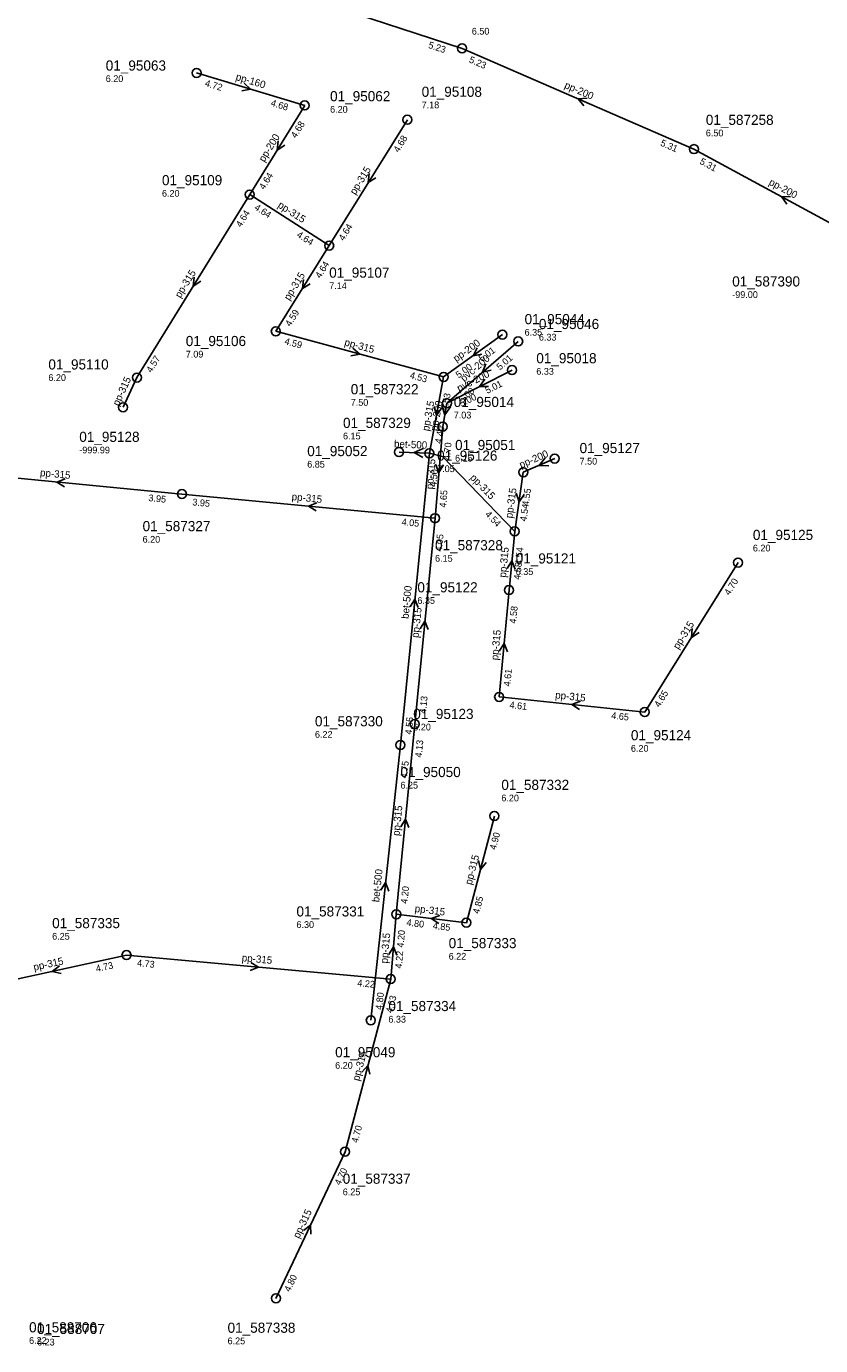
# Model space of a CAD drawing. Header units: metres. Extents: x 167557 to 168061, y 447957 to 448521.
# Tile 2 of 7: x 167774 to 167916, y 447957 to 448191. Entities that reach past the tile are written whole.
import ezdxf

# ---------------------------------------------------------------- set-up
doc = ezdxf.new("R2010")
doc.units = ezdxf.units.M

msp = doc.modelspace()

# ---------------------------------------------------------------- linework, layer by layer
at = {"layer": 'CON_BxH160x160mm', "linetype": 'Continuous'}
msp.add_lwpolyline([(167823.933, 448177.384), (167804.71, 448183.152)], dxfattribs=at)
at = {"layer": 'CON_BxH200x200mm', "linetype": 'Continuous'}
for points in [[(167851.901, 448187.527), (167811.39, 448200.74)], [(167893.095, 448169.616), (167851.901, 448187.527)], [(167814.158, 448161.562), (167823.933, 448177.384)], [(167924.209, 448152.758), (167893.095, 448169.616)], [(167848.613, 448129.171), (167859.073, 448136.673)], [(167849.187, 448124.504), (167861.863, 448135.476)], [(167849.187, 448124.504), (167860.769, 448130.383)], [(167848.449, 448120.328), (167849.187, 448124.504)], [(167862.766, 448112.231), (167868.348, 448114.659)]]:
    msp.add_lwpolyline(points, dxfattribs=at)
at = {"layer": 'CON_BxH315x315mm', "linetype": 'Continuous'}
for points in [[(167828.277, 448152.486), (167842.167, 448174.848)], [(167814.158, 448161.562), (167794.109, 448129.053)], [(167828.277, 448152.486), (167814.158, 448161.562)], [(167818.797, 448137.262), (167828.277, 448152.486)], [(167848.613, 448129.171), (167818.797, 448137.262)], [(167794.109, 448129.053), (167791.666, 448123.766)], [(167846.089, 448115.591), (167848.613, 448129.171)], [(167848.449, 448120.328), (167847.092, 448104.071)], [(167846.089, 448115.591), (167848.405, 448115.007), (167861.254, 448101.72)], [(167802.112, 448108.338), (167757.656, 448112.628)], [(167861.254, 448101.72), (167862.766, 448112.231)], [(167847.092, 448104.071), (167802.112, 448108.338)], [(167843.482, 448067.496), (167847.092, 448104.071)], [(167861.254, 448101.72), (167860.24, 448091.286)], [(167884.359, 448069.63), (167900.944, 448096.171)], [(167860.24, 448091.286), (167858.475, 448072.325)], [(167858.475, 448072.325), (167884.359, 448069.63)], [(167840.2, 448033.719), (167843.482, 448067.496)], [(167857.627, 448051.166), (167852.658, 448032.217)], [(167839.22, 448022.19), (167840.2, 448033.719)], [(167852.658, 448032.217), (167840.2, 448033.719)], [(167792.274, 448026.451), (167765.906, 448020.675)], [(167792.274, 448026.451), (167839.22, 448022.19)], [(167831.108, 447991.524), (167839.22, 448022.19)], [(167818.816, 447965.487), (167831.108, 447991.524)]]:
    msp.add_lwpolyline(points, dxfattribs=at)
at = {"layer": 'CON_BxH500x500mm', "linetype": 'Continuous'}
for points in [[(167840.696, 448115.822), (167846.089, 448115.591)], [(167840.938, 448063.78), (167846.089, 448115.591)], [(167835.682, 448014.877), (167840.938, 448063.78)]]:
    msp.add_lwpolyline(points, dxfattribs=at)
at = {"layer": 'NOD_inspectieput'}
for centre in [(167851.9, 448187.53), (167804.71, 448183.15), (167823.93, 448177.38), (167842.17, 448174.85), (167893.1, 448169.62), (167814.16, 448161.56), (167828.28, 448152.49), (167818.8, 448137.26), (167859.07, 448136.67), (167861.86, 448135.48), (167860.77, 448130.38), (167794.11, 448129.05), (167848.61, 448129.17), (167849.19, 448124.5), (167848.45, 448120.33), (167846.09, 448115.59), (167868.35, 448114.66), (167862.77, 448112.23), (167802.11, 448108.34), (167847.09, 448104.07), (167861.25, 448101.72), (167900.94, 448096.17), (167860.24, 448091.29), (167858.48, 448072.33), (167884.36, 448069.63), (167843.48, 448067.5), (167840.94, 448063.78), (167857.63, 448051.17), (167840.2, 448033.72), (167852.66, 448032.22), (167792.27, 448026.45), (167839.22, 448022.19), (167835.68, 448014.88), (167831.11, 447991.52), (167818.82, 447965.49)]:
    msp.add_circle(centre, 0.8, dxfattribs=at)
at = {"layer": 'NOD_uitmonding'}
msp.add_circle((167840.7, 448115.82), 0.8, dxfattribs=at)
at = {"layer": 'NOD_uitstroombak'}
msp.add_circle((167791.67, 448123.77), 0.8, dxfattribs=at)
at = {"layer": 'PIJL'}
for points in [[(167813.15, 448181.37), (167814.32, 448180.27), (167812.74, 448179.99)], [(167874.11, 448178.66), (167872.5, 448178.57), (167873.53, 448177.34)], [(167819.19, 448171.08), (167819.05, 448169.47), (167820.41, 448170.32)], [(167835.37, 448165.27), (167835.22, 448163.67), (167836.59, 448164.51)], [(167910.26, 448161.13), (167908.65, 448161.19), (167909.58, 448159.87)], [(167804.28, 448146.91), (167804.13, 448145.31), (167805.5, 448146.16)], [(167823.69, 448146.48), (167823.54, 448144.87), (167824.91, 448145.72)], [(167832.5, 448134.29), (167833.71, 448133.22), (167832.13, 448132.9)], [(167854.59, 448134.35), (167853.84, 448132.92), (167855.43, 448133.18)], [(167856.14, 448131.48), (167855.53, 448129.99), (167857.08, 448130.39)], [(167855.94, 448128.74), (167854.98, 448127.44), (167856.59, 448127.45)], [(167846.91, 448123.93), (167847.35, 448122.38), (167848.32, 448123.67)], [(167848.32, 448124.09), (167848.82, 448122.42), (167849.86, 448123.82)], [(167844.98, 448116.42), (167843.39, 448115.71), (167844.92, 448114.86)], [(167866.68, 448114.78), (167865.56, 448113.45), (167867.3, 448113.35)], [(167847.17, 448113.69), (167847.77, 448112.2), (167848.61, 448113.57)], [(167781.39, 448111.06), (167779.88, 448110.48), (167781.25, 448109.63)], [(167861.5, 448108.5), (167862.01, 448106.98), (167862.93, 448108.3)], [(167826.1, 448106.79), (167824.6, 448106.2), (167825.97, 448105.35)], [(167859.89, 448095.14), (167860.75, 448096.5), (167861.32, 448095)], [(167842.65, 448088.32), (167843.51, 448089.69), (167844.09, 448088.18)], [(167844.43, 448084.42), (167845.29, 448085.78), (167845.86, 448084.28)], [(167892.8, 448084.5), (167892.65, 448082.9), (167894.03, 448083.74)], [(167858.51, 448080.44), (167859.36, 448081.81), (167859.94, 448080.3)], [(167872.92, 448071.54), (167871.42, 448070.98), (167872.77, 448070.11)], [(167840.99, 448049.24), (167841.84, 448050.61), (167842.42, 448049.1)], [(167854.81, 448043.27), (167855.14, 448041.69), (167856.2, 448042.9)], [(167837.44, 448037.97), (167838.31, 448039.33), (167838.87, 448037.82)], [(167847.94, 448033.51), (167846.43, 448032.97), (167847.77, 448032.08)], [(167838.87, 448026.58), (167839.71, 448027.95), (167840.31, 448026.46)], [(167780.34, 448024.57), (167779.09, 448023.56), (167780.65, 448023.17)], [(167814.38, 448025.17), (167815.75, 448024.32), (167814.25, 448023.73)], [(167834.1, 448005.65), (167835.16, 448006.86), (167835.49, 448005.28)], [(167823.7, 447977.51), (167824.96, 447978.51), (167825, 447976.9)]]:
    msp.add_lwpolyline(points, dxfattribs=at)

# ---------------------------------------------------------------- texts
at = {"layer": 'DMM_BxH160x160mm'}
msp.add_text('pp-160', height=1.3, rotation=-16.7, dxfattribs=at).set_placement((167811.57, 448181.93))
at = {"layer": 'DMM_BxH200x200mm'}
for s, rotation, p in [('pp-200', -23.5, (167869.95, 448180.53)), ('pp-200', 58.29, (167816.74, 448167.22)), ('pp-200', -28.45, (167906.28, 448163.37)), ('pp-200', 35.65, (167850.86, 448131.76)), ('pvc-200', 40.88, (167852.27, 448128.21)), ('pvc-200', 26.91, (167851.38, 448126.48)), ('pp-200', 79.98, (167847.5, 448119.48)), ('pp-200', 23.51, (167862.39, 448112.9))]:
    msp.add_text(s, height=1.3, rotation=rotation, dxfattribs=at).set_placement(p)
at = {"layer": 'DMM_BxH315x315mm'}
for rotation, p in [(58.15, (167832.92, 448161.41)), (-32.73, (167819.02, 448159.37)), (58.34, (167801.84, 448143.07)), (58.09, (167821.21, 448142.63)), (-15.18, (167830.89, 448134.78)), (65.2, (167790.87, 448123.89)), (79.47, (167846.01, 448119.46)), (85.23, (167846.72, 448109.16)), (-5.51, (167776.86, 448111.56)), (-45.96, (167853.22, 448111.17)), (81.81, (167860.81, 448103.99)), (-5.42, (167821.57, 448107.28)), (84.45, (167859.68, 448093.48)), (84.36, (167844.19, 448082.76)), (84.68, (167858.29, 448078.79)), (58, (167890.34, 448080.66)), (-5.94, (167868.39, 448072.06)), (84.45, (167840.77, 448047.58)), (75.31, (167853.59, 448038.85)), (-6.87, (167843.42, 448034.12)), (85.14, (167838.66, 448024.94)), (12.36, (167775.88, 448023.67)), (-5.19, (167812.71, 448025.37)), (75.18, (167833.61, 448004.01)), (64.73, (167822.94, 447976.02))]:
    msp.add_text('pp-315', height=1.3, rotation=rotation, dxfattribs=at).set_placement(p)
at = {"layer": 'DMM_BxH500x500mm'}
for rotation, p in [(-2.45, (167839.78, 448116.65)), (84.32, (167842.38, 448086.14)), (83.87, (167837.15, 448035.8))]:
    msp.add_text('bet-500', height=1.3, rotation=rotation, dxfattribs=at).set_placement(p)
at = {"layer": 'INV_BxH160x160mm'}
for s, p in [('4.72', (167806.11, 448180.85)), ('4.68', (167817.82, 448177.34))]:
    msp.add_text(s, height=1.2, rotation=-16.7, dxfattribs=at).set_placement(p)
at = {"layer": 'INV_BxH200x200mm'}
for s, rotation, p in [('5.23', -18.06, (167845.79, 448187.63)), ('5.23', -23.5, (167853.02, 448185.08)), ('4.68', 58.29, (167822.39, 448171.47)), ('5.31', -23.5, (167887.02, 448170.29)), ('5.31', -28.45, (167894, 448167.08)), ('4.64', 58.29, (167816.74, 448162.32)), ('5.01', 35.65, (167855.38, 448131.81)), ('5.00', 35.65, (167851.29, 448128.87)), ('5.01', 40.88, (167858.63, 448130.29)), ('5.01', 26.91, (167856.38, 448126.13)), ('5.00', 40.88, (167851.88, 448124.45)), ('5.00', 26.91, (167851.79, 448123.8))]:
    msp.add_text(s, height=1.2, rotation=rotation, dxfattribs=at).set_placement(p)
at = {"layer": 'INV_BxH315x315mm'}
for s, rotation, p in [('4.68', 58.15, (167840.61, 448168.94)), ('4.64', -32.73, (167814.87, 448158.97)), ('4.64', 58.34, (167812.62, 448155.65)), ('4.64', -32.73, (167822.39, 448154.13)), ('4.64', 58.15, (167830.86, 448153.24)), ('4.64', 58.09, (167826.72, 448146.58)), ('4.59', 58.09, (167821.38, 448138.01)), ('4.59', -15.18, (167820.26, 448135)), ('4.57', 58.34, (167796.69, 448129.81)), ('4.53', -15.18, (167842.51, 448128.96)), ('4.53', 79.47, (167849.32, 448123.1)), ('4.40', 79.47, (167848.22, 448117.23)), ('4.70', 85.23, (167849.76, 448114.36)), ('3.95', -5.51, (167796.13, 448107.11)), ('3.95', -5.42, (167803.93, 448106.36)), ('4.65', 85.23, (167849.05, 448105.91)), ('4.55', 81.81, (167863.72, 448106.19)), ('4.54', -45.96, (167855.9, 448104.67)), ('4.54', 81.81, (167863.32, 448103.44)), ('4.05', -5.42, (167841.11, 448102.83)), ('4.05', 84.36, (167848.31, 448098.08)), ('4.54', 84.45, (167862.48, 448095.73)), ('4.58', 84.45, (167862.23, 448093.1)), ('4.70', 58, (167899.38, 448090.26)), ('4.58', 84.68, (167861.49, 448085.3)), ('4.61', 84.68, (167860.45, 448074.15)), ('4.13', 84.36, (167845.47, 448069.31)), ('4.65', 58, (167886.95, 448070.37)), ('4.61', -5.94, (167860.28, 448070.33)), ('4.65', -5.94, (167878.36, 448068.44)), ('4.13', 84.45, (167844.71, 448061.51)), ('4.90', 75.31, (167857.89, 448045.06)), ('4.20', 84.45, (167842.18, 448035.54)), ('4.85', 75.31, (167854.91, 448033.7)), ('4.80', -6.87, (167841.97, 448031.69)), ('4.20', 85.14, (167841.5, 448027.75)), ('4.85', -6.87, (167846.64, 448031.13)), ('4.73', -5.19, (167794.1, 448024.48)), ('4.22', 85.14, (167841.18, 448024.03)), ('4.73', 12.36, (167786.95, 448023.44)), ('4.22', -5.19, (167833.24, 448020.93)), ('4.63', 75.18, (167839.47, 448016.08)), ('4.70', 75.18, (167833.36, 447993)), ('4.70', 64.73, (167830.24, 447985.47)), ('4.80', 64.73, (167821.3, 447966.53))]:
    msp.add_text(s, height=1.2, rotation=rotation, dxfattribs=at).set_placement(p)
at = {"layer": 'INV_BxH500x500mm'}
for s, rotation, p in [('4.50', 84.32, (167847.3, 448109.6)), ('4.55', 84.32, (167842.93, 448065.59)), ('4.75', 83.87, (167842.1, 448057.78)), ('4.80', 83.87, (167837.69, 448016.67))]:
    msp.add_text(s, height=1.2, rotation=rotation, dxfattribs=at).set_placement(p)
at = {"layer": 'NLV_inspectieput'}
for s, p in [('6.50', (167853.62, 448189.97)), ('6.20', (167788.58, 448181.54)), ('7.18', (167844.71, 448176.88)), ('6.20', (167828.44, 448176.09)), ('6.50', (167895.2, 448171.89)), ('6.20', (167798.57, 448161.17)), ('7.14', (167828.28, 448144.75)), ('-99.00', (167899.89, 448143.19)), ('6.35', (167863, 448136.49)), ('6.33', (167865.54, 448135.62)), ('7.09', (167802.8, 448132.6)), ('6.20', (167778.39, 448128.44)), ('6.33', (167865.08, 448129.55)), ('7.50', (167832.11, 448124.04)), ('7.03', (167850.41, 448121.78)), ('6.15', (167830.74, 448118.06)), ('6.15', (167850.65, 448114.13)), ('7.50', (167872.77, 448113.59)), ('7.05', (167847.46, 448112.25)), ('6.20', (167795.13, 448099.72)), ('6.20', (167903.56, 448098.16)), ('6.15', (167847.09, 448096.33)), ('6.35', (167861.42, 448093.98)), ('6.35', (167843.95, 448088.85)), ('6.20', (167843.22, 448066.36)), ('6.22', (167825.75, 448065.06)), ('6.20', (167881.89, 448062.58)), ('6.25', (167840.94, 448056.04)), ('6.20', (167858.87, 448053.76)), ('6.30', (167822.47, 448031.28)), ('6.25', (167779.06, 448029.2)), ('6.22', (167849.51, 448025.65)), ('6.33', (167838.8, 448014.47)), ('6.20', (167829.34, 448006.27)), ('6.25', (167830.69, 447983.8)), ('6.22', (167774.96, 447957.4)), ('6.23', (167776.38, 447957.11)), ('6.25', (167810.23, 447957.33))]:
    msp.add_text(s, height=1.2, dxfattribs=at).set_placement(p)
at = {"layer": 'NLV_uitmonding'}
msp.add_text('6.85', height=1.2, dxfattribs=at).set_placement((167824.38, 448113.05))
at = {"layer": 'NLV_uitstroombak'}
msp.add_text('-999.99', height=1.2, dxfattribs=at).set_placement((167783.88, 448115.58))
at = {"layer": 'NNR_inspectieput'}
for s, p in [('01_95063', (167788.58, 448183.58)), ('01_95108', (167844.71, 448178.92)), ('01_95062', (167828.44, 448178.13)), ('01_587258', (167895.2, 448173.93)), ('01_95109', (167798.57, 448163.21)), ('01_95107', (167828.28, 448146.79)), ('01_587390', (167899.89, 448145.23)), ('01_95044', (167863, 448138.53)), ('01_95046', (167865.54, 448137.66)), ('01_95106', (167802.8, 448134.64)), ('01_95018', (167865.08, 448131.59)), ('01_95110', (167778.39, 448130.48)), ('01_587322', (167832.11, 448126.08)), ('01_95014', (167850.41, 448123.82)), ('01_587329', (167830.74, 448120.1)), ('01_95051', (167850.65, 448116.17)), ('01_95127', (167872.77, 448115.63)), ('01_95126', (167847.46, 448114.29)), ('01_587327', (167795.13, 448101.76)), ('01_95125', (167903.56, 448100.2)), ('01_587328', (167847.09, 448098.37)), ('01_95121', (167861.42, 448096.02)), ('01_95122', (167843.95, 448090.89)), ('01_95123', (167843.22, 448068.4)), ('01_587330', (167825.75, 448067.1)), ('01_95124', (167881.89, 448064.62)), ('01_95050', (167840.94, 448058.08)), ('01_587332', (167858.87, 448055.8)), ('01_587331', (167822.47, 448033.32)), ('01_587335', (167779.06, 448031.24)), ('01_587333', (167849.51, 448027.69)), ('01_587334', (167838.8, 448016.51)), ('01_95049', (167829.34, 448008.31)), ('01_587337', (167830.69, 447985.84)), ('01_588706', (167774.96, 447959.44)), ('01_588707', (167776.38, 447959.15)), ('01_587338', (167810.23, 447959.37))]:
    msp.add_text(s, height=1.8, dxfattribs=at).set_placement(p)
at = {"layer": 'NNR_uitmonding'}
msp.add_text('01_95052', height=1.8, dxfattribs=at).set_placement((167824.38, 448115.09))
at = {"layer": 'NNR_uitstroombak'}
msp.add_text('01_95128', height=1.8, dxfattribs=at).set_placement((167783.88, 448117.62))

doc.saveas('drawing.dxf')
